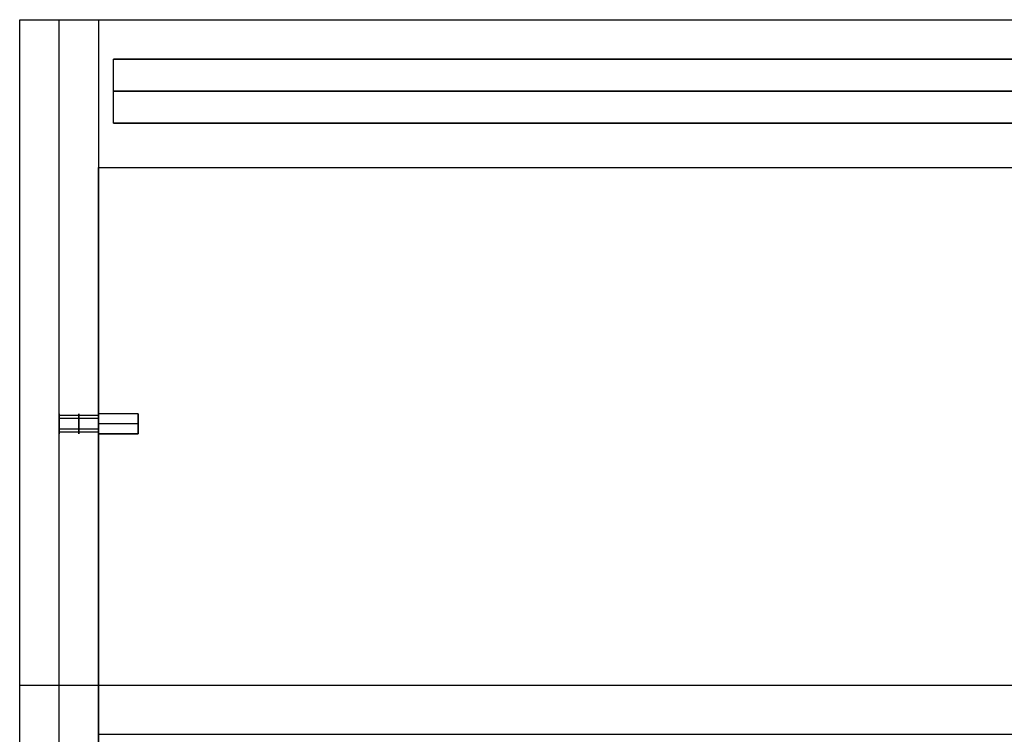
# Model space of a CAD drawing. Header units: millimetres. Extents: x -800 to 0, y -19 to 270.
# Tile 2 of 6: x -800 to -600, y 125 to 270. Entities that reach past the tile are written whole.
import ezdxf

# ---------------------------------------------------------------- set-up
doc = ezdxf.new("R2010")
doc.units = ezdxf.units.MM
doc.layers.add('Default', color=7, linetype='Continuous', true_color=0x000000)
doc.layers.add('Layer 01', color=7, linetype='Continuous', true_color=0x000000)

msp = doc.modelspace()

# ---------------------------------------------------------------- linework, layer by layer
at = {"layer": 'Default'}
for p, q in [((-401.5, 262, 484.98), (-781, 262, 484.98)), ((-401.5, 249, 484.98), (-781, 249, 484.98))]:
    msp.add_line(p, q, dxfattribs=at)
for points in [[(-781, 249, 950.98), (-781, 255.5, 950.98), (-781, 262, 950.98)], [(-781, 262, 18.98), (-781, 262, 484.98), (-781, 262, 950.98)], [(-781, 249, 18.98), (-781, 255.5, 18.98), (-781, 262, 18.98)], [(-781, 262, 950.98), (-591.25, 262, 950.98), (-401.5, 262, 950.98)], [(-401.5, 262, 18.98), (-591.25, 262, 18.98), (-781, 262, 18.98)], [(-781, 249, 484.98), (-781, 255.5, 484.98), (-781, 262, 484.98)], [(-781, 255.5, 18.98), (-781, 255.5, 484.98), (-781, 255.5, 950.98)], [(-781, 255.5, 950.98), (-591.25, 255.5, 950.98), (-401.5, 255.5, 950.98)], [(-401.5, 255.5, 18.98), (-591.25, 255.5, 18.98), (-781, 255.5, 18.98)], [(-781, 249, 18.98), (-781, 249, 484.98), (-781, 249, 950.98)], [(-781, 249, 950.98), (-591.25, 249, 950.98), (-401.5, 249, 950.98)], [(-401.5, 249, 18.98), (-591.25, 249, 18.98), (-781, 249, 18.98)]]:
    msp.add_open_spline(points, degree=2, dxfattribs=at)
at = {"layer": 'Layer 01'}
for p, q in [((-792, 0, 953.98), (-792, 270, 953.98)), ((-792, 0, 15.98), (-792, 270, 15.98)), ((-792, 189.68, 787.04), (-792, 186.32, 784.86)), ((-792, 189.68, 676.04), (-792, 186.32, 673.86)), ((-792, 189.68, 478.04), (-792, 186.32, 475.86)), ((-792, 189.68, 428.04), (-792, 186.32, 425.86)), ((-792, 189.68, 239.04), (-792, 186.32, 236.86)), ((-776, 190, 476.95), (-776, 186, 476.95)), ((-776, 190, 674.95), (-776, 186, 674.95)), ((-776, 190, 237.95), (-776, 186, 237.95)), ((-792, 189.09, 784.27), (-792, 186.91, 787.63)), ((-792, 189.09, 673.27), (-792, 186.91, 676.63)), ((-792, 189.09, 475.27), (-792, 186.91, 478.63)), ((-792, 189.09, 425.27), (-792, 186.91, 428.63)), ((-792, 189.09, 236.27), (-792, 186.91, 239.63)), ((-776, 188, 476.95), (-776, 188, 478.95)), ((-776, 188, 674.95), (-776, 188, 676.95)), ((-776, 188, 237.95), (-776, 188, 239.95)), ((-800, 135), (0, 135)), ((-800, 135, 15.98), (0, 135, 15.98)), ((-800, 135, 969.97), (0, 135, 969.97)), ((-800, 135, 953.98), (0, 135, 953.98)), ((-800, 135, 953.98), (-784, 135, 953.98)), ((-800, 135, 15.98), (-784, 135, 15.98)), ((-784, 125, 492.93), (-16, 125, 492.93)), ((-784, 125, 476.95), (-16, 125, 476.95))]:
    msp.add_line(p, q, dxfattribs=at)
for points in [[(-800, 0), (-800, 135), (-800, 270)], [(-800, 270), (-800, 270, 7.99), (-800, 270, 15.98)], [(-800, 0, 15.98), (-800, 135, 15.98), (-800, 270, 15.98)], [(-800, 270), (-400, 270), (0, 270)], [(-800, 270, 15.98), (-400, 270, 15.98), (0, 270, 15.98)], [(-800, 0, 7.99), (-800, 135, 7.99), (-800, 270, 7.99)], [(-800, 270, 7.99), (-400, 270, 7.99), (0, 270, 7.99)], [(-800, 0, 969.97), (-800, 135, 969.97), (-800, 270, 969.97)], [(-800, 270, 969.97), (-800, 270, 961.98), (-800, 270, 953.98)], [(-800, 0, 953.98), (-800, 135, 953.98), (-800, 270, 953.98)], [(-800, 270, 969.97), (-400, 270, 969.97), (0, 270, 969.97)], [(-800, 270, 953.98), (-400, 270, 953.98), (0, 270, 953.98)], [(-800, 0, 961.98), (-800, 135, 961.98), (-800, 270, 961.98)], [(-800, 270, 961.98), (-400, 270, 961.98), (0, 270, 961.98)], [(-800, 0, 953.98), (-800, 135, 953.98), (-800, 270, 953.98)], [(-800, 270, 953.98), (-800, 270, 484.98), (-800, 270, 15.98)], [(-800, 0, 15.98), (-800, 135, 15.98), (-800, 270, 15.98)], [(-800, 270, 953.98), (-792, 270, 953.98), (-784, 270, 953.98)], [(-800, 270, 15.98), (-792, 270, 15.98), (-784, 270, 15.98)], [(-800, 0, 484.98), (-800, 135, 484.98), (-800, 270, 484.98)], [(-800, 270, 484.98), (-792, 270, 484.98), (-784, 270, 484.98)], [(-792, 270, 953.98), (-792, 270, 484.98), (-792, 270, 15.98)], [(-784, 270, 953.98), (-784, 270, 484.98), (-784, 270, 15.98)], [(-784, 270, 953.98), (-784, 140, 953.98), (-784, 10, 953.98)], [(-784, 270, 15.98), (-784, 140, 15.98), (-784, 10, 15.98)], [(-784, 270, 484.98), (-784, 140, 484.98), (-784, 10, 484.98)], [(-784, 10, 492.93), (-784, 125, 492.93), (-784, 240, 492.93)], [(-784, 240, 492.93), (-784, 240, 484.94), (-784, 240, 476.95)], [(-784, 240, 492.93), (-400, 240, 492.93), (-16, 240, 492.93)], [(-784, 240, 476.95), (-400, 240, 476.95), (-16, 240, 476.95)], [(-784, 190, 476.95), (-784, 215, 476.95), (-784, 240, 476.95)], [(-784, 10, 484.94), (-784, 125, 484.94), (-784, 240, 484.94)], [(-784, 240, 484.94), (-400, 240, 484.94), (-16, 240, 484.94)], [(-784, 10, 690.93), (-784, 125, 690.93), (-784, 240, 690.93)], [(-784, 240, 690.93), (-784, 240, 682.94), (-784, 240, 674.95)], [(-784, 240, 690.93), (-400, 240, 690.93), (-16, 240, 690.93)], [(-784, 240, 674.95), (-400, 240, 674.95), (-16, 240, 674.95)], [(-784, 190, 674.95), (-784, 215, 674.95), (-784, 240, 674.95)], [(-784, 10, 682.94), (-784, 125, 682.94), (-784, 240, 682.94)], [(-784, 240, 682.94), (-400, 240, 682.94), (-16, 240, 682.94)], [(-784, 10, 253.93), (-784, 125, 253.93), (-784, 240, 253.93)], [(-784, 240, 253.93), (-784, 240, 245.94), (-784, 240, 237.95)], [(-784, 240, 253.93), (-400, 240, 253.93), (-16, 240, 253.93)], [(-784, 240, 237.95), (-400, 240, 237.95), (-16, 240, 237.95)], [(-784, 190, 237.95), (-784, 215, 237.95), (-784, 240, 237.95)], [(-784, 10, 245.94), (-784, 125, 245.94), (-784, 240, 245.94)], [(-784, 240, 245.94), (-400, 240, 245.94), (-16, 240, 245.94)], [(-784, 189.68, 787.04), (-788, 189.68, 787.04), (-792, 189.68, 787.04)], [(-784, 189.68, 676.04), (-788, 189.68, 676.04), (-792, 189.68, 676.04)], [(-784, 189.68, 478.04), (-788, 189.68, 478.04), (-792, 189.68, 478.04)], [(-784, 189.68, 428.04), (-788, 189.68, 428.04), (-792, 189.68, 428.04)], [(-784, 189.68, 239.04), (-788, 189.68, 239.04), (-792, 189.68, 239.04)], [(-776, 190, 476.95), (-780, 190, 476.95), (-784, 190, 476.95)], [(-776, 190, 674.95), (-780, 190, 674.95), (-784, 190, 674.95)], [(-776, 190, 237.95), (-780, 190, 237.95), (-784, 190, 237.95)], [(-776, 190, 476.95), (-776, 188, 476.95), (-776, 186, 476.95)], [(-776, 190, 674.95), (-776, 188, 674.95), (-776, 186, 674.95)], [(-776, 190, 237.95), (-776, 188, 237.95), (-776, 186, 237.95)], [(-784, 189.09, 784.27), (-788, 189.09, 784.27), (-792, 189.09, 784.27)], [(-784, 189.09, 673.27), (-788, 189.09, 673.27), (-792, 189.09, 673.27)], [(-784, 189.09, 475.27), (-788, 189.09, 475.27), (-792, 189.09, 475.27)], [(-784, 189.09, 425.27), (-788, 189.09, 425.27), (-792, 189.09, 425.27)], [(-784, 189.09, 236.27), (-788, 189.09, 236.27), (-792, 189.09, 236.27)], [(-776, 188, 478.95), (-780, 188, 478.95), (-784, 188, 478.95)], [(-776, 188, 676.95), (-780, 188, 676.95), (-784, 188, 676.95)], [(-776, 188, 239.95), (-780, 188, 239.95), (-784, 188, 239.95)], [(-784, 186.91, 787.63), (-788, 186.91, 787.63), (-792, 186.91, 787.63)], [(-784, 186.91, 676.63), (-788, 186.91, 676.63), (-792, 186.91, 676.63)], [(-784, 186.91, 478.63), (-788, 186.91, 478.63), (-792, 186.91, 478.63)], [(-784, 186.91, 428.63), (-788, 186.91, 428.63), (-792, 186.91, 428.63)], [(-784, 186.91, 239.63), (-788, 186.91, 239.63), (-792, 186.91, 239.63)], [(-784, 186.32, 784.86), (-788, 186.32, 784.86), (-792, 186.32, 784.86)], [(-784, 186.32, 673.86), (-788, 186.32, 673.86), (-792, 186.32, 673.86)], [(-784, 186.32, 475.86), (-788, 186.32, 475.86), (-792, 186.32, 475.86)], [(-784, 186.32, 425.86), (-788, 186.32, 425.86), (-792, 186.32, 425.86)], [(-784, 186.32, 236.86), (-788, 186.32, 236.86), (-792, 186.32, 236.86)], [(-784, 186, 476.95), (-780, 186, 476.95), (-776, 186, 476.95)], [(-784, 64, 476.95), (-784, 125, 476.95), (-784, 186, 476.95)], [(-776, 186, 476.95), (-780, 186, 476.95), (-784, 186, 476.95)], [(-784, 186, 674.95), (-780, 186, 674.95), (-776, 186, 674.95)], [(-784, 64, 674.95), (-784, 125, 674.95), (-784, 186, 674.95)], [(-776, 186, 674.95), (-780, 186, 674.95), (-784, 186, 674.95)], [(-784, 186, 237.95), (-780, 186, 237.95), (-776, 186, 237.95)], [(-784, 64, 237.95), (-784, 125, 237.95), (-784, 186, 237.95)], [(-776, 186, 237.95), (-780, 186, 237.95), (-784, 186, 237.95)], [(-800, 135), (-800, 135, 7.99), (-800, 135, 15.98)], [(-800, 135, 969.97), (-800, 135, 961.98), (-800, 135, 953.98)], [(-800, 135, 953.98), (-800, 135, 484.98), (-800, 135, 15.98)], [(-784, 135, 953.98), (-784, 135, 484.98), (-784, 135, 15.98)], [(-784, 125, 492.93), (-784, 125, 484.94), (-784, 125, 476.95)]]:
    msp.add_open_spline(points, degree=2, dxfattribs=at)
for points, weights, knots in [([(-792, 186.32, 784.86), (-792, 185.23, 786.54), (-792, 186.91, 787.63), (-792, 188.59, 788.72), (-792, 189.68, 787.04), (-792, 190.77, 785.36), (-792, 189.09, 784.27), (-792, 187.41, 783.18), (-792, 186.32, 784.86)], [1, 0.707106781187, 1, 0.707106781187, 1, 0.707106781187, 1, 0.707106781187, 1], [0, 0, 0, 3.140632, 3.140632, 6.281263, 6.281263, 9.421895, 9.421895, 12.562526, 12.562526, 12.562526]), ([(-792, 186.32, 673.86), (-792, 185.23, 675.54), (-792, 186.91, 676.63), (-792, 188.59, 677.72), (-792, 189.68, 676.04), (-792, 190.77, 674.36), (-792, 189.09, 673.27), (-792, 187.41, 672.18), (-792, 186.32, 673.86)], [1, 0.707106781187, 1, 0.707106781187, 1, 0.707106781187, 1, 0.707106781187, 1], [0, 0, 0, 3.140632, 3.140632, 6.281263, 6.281263, 9.421895, 9.421895, 12.562526, 12.562526, 12.562526]), ([(-792, 186.32, 475.86), (-792, 185.23, 477.54), (-792, 186.91, 478.63), (-792, 188.59, 479.72), (-792, 189.68, 478.04), (-792, 190.77, 476.36), (-792, 189.09, 475.27), (-792, 187.41, 474.18), (-792, 186.32, 475.86)], [1, 0.707106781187, 1, 0.707106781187, 1, 0.707106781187, 1, 0.707106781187, 1], [0, 0, 0, 3.140632, 3.140632, 6.281263, 6.281263, 9.421895, 9.421895, 12.562526, 12.562526, 12.562526]), ([(-792, 186.32, 425.86), (-792, 185.23, 427.54), (-792, 186.91, 428.63), (-792, 188.59, 429.72), (-792, 189.68, 428.04), (-792, 190.77, 426.36), (-792, 189.09, 425.27), (-792, 187.41, 424.18), (-792, 186.32, 425.86)], [1, 0.707106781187, 1, 0.707106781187, 1, 0.707106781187, 1, 0.707106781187, 1], [0, 0, 0, 3.140632, 3.140632, 6.281263, 6.281263, 9.421895, 9.421895, 12.562526, 12.562526, 12.562526]), ([(-792, 186.32, 236.86), (-792, 185.23, 238.54), (-792, 186.91, 239.63), (-792, 188.59, 240.72), (-792, 189.68, 239.04), (-792, 190.77, 237.36), (-792, 189.09, 236.27), (-792, 187.41, 235.18), (-792, 186.32, 236.86)], [1, 0.707106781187, 1, 0.707106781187, 1, 0.707106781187, 1, 0.707106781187, 1], [0, 0, 0, 3.140632, 3.140632, 6.281263, 6.281263, 9.421895, 9.421895, 12.562526, 12.562526, 12.562526]), ([(-788, 186.32, 784.86), (-788, 185.23, 786.54), (-788, 186.91, 787.63), (-788, 188.59, 788.72), (-788, 189.68, 787.04), (-788, 190.77, 785.36), (-788, 189.09, 784.27), (-788, 187.41, 783.18), (-788, 186.32, 784.86)], [1, 0.707106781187, 1, 0.707106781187, 1, 0.707106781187, 1, 0.707106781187, 1], [0, 0, 0, 3.140632, 3.140632, 6.281263, 6.281263, 9.421895, 9.421895, 12.562526, 12.562526, 12.562526]), ([(-788, 186.32, 673.86), (-788, 185.23, 675.54), (-788, 186.91, 676.63), (-788, 188.59, 677.72), (-788, 189.68, 676.04), (-788, 190.77, 674.36), (-788, 189.09, 673.27), (-788, 187.41, 672.18), (-788, 186.32, 673.86)], [1, 0.707106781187, 1, 0.707106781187, 1, 0.707106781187, 1, 0.707106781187, 1], [0, 0, 0, 3.140632, 3.140632, 6.281263, 6.281263, 9.421895, 9.421895, 12.562526, 12.562526, 12.562526]), ([(-788, 186.32, 475.86), (-788, 185.23, 477.54), (-788, 186.91, 478.63), (-788, 188.59, 479.72), (-788, 189.68, 478.04), (-788, 190.77, 476.36), (-788, 189.09, 475.27), (-788, 187.41, 474.18), (-788, 186.32, 475.86)], [1, 0.707106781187, 1, 0.707106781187, 1, 0.707106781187, 1, 0.707106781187, 1], [0, 0, 0, 3.140632, 3.140632, 6.281263, 6.281263, 9.421895, 9.421895, 12.562526, 12.562526, 12.562526]), ([(-788, 186.32, 425.86), (-788, 185.23, 427.54), (-788, 186.91, 428.63), (-788, 188.59, 429.72), (-788, 189.68, 428.04), (-788, 190.77, 426.36), (-788, 189.09, 425.27), (-788, 187.41, 424.18), (-788, 186.32, 425.86)], [1, 0.707106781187, 1, 0.707106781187, 1, 0.707106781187, 1, 0.707106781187, 1], [0, 0, 0, 3.140632, 3.140632, 6.281263, 6.281263, 9.421895, 9.421895, 12.562526, 12.562526, 12.562526]), ([(-788, 186.32, 236.86), (-788, 185.23, 238.54), (-788, 186.91, 239.63), (-788, 188.59, 240.72), (-788, 189.68, 239.04), (-788, 190.77, 237.36), (-788, 189.09, 236.27), (-788, 187.41, 235.18), (-788, 186.32, 236.86)], [1, 0.707106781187, 1, 0.707106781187, 1, 0.707106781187, 1, 0.707106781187, 1], [0, 0, 0, 3.140632, 3.140632, 6.281263, 6.281263, 9.421895, 9.421895, 12.562526, 12.562526, 12.562526]), ([(-784, 190, 476.95), (-784, 190, 477.78), (-784, 189.41, 478.36), (-784, 188.83, 478.95), (-784, 188, 478.95), (-784, 187.17, 478.95), (-784, 186.59, 478.36), (-784, 186, 477.78), (-784, 186, 476.95)], [1, 0.92387807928, 1, 0.92387807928, 1, 0.92387807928, 1, 0.92387807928, 1], [-12.562526, -12.562526, -12.562526, -10.992194, -10.992194, -9.421861, -9.421861, -7.851528, -7.851528, -6.281196, -6.281196, -6.281196]), ([(-784, 186.32, 784.86), (-784, 185.23, 786.54), (-784, 186.91, 787.63), (-784, 188.59, 788.72), (-784, 189.68, 787.04), (-784, 190.77, 785.36), (-784, 189.09, 784.27), (-784, 187.41, 783.18), (-784, 186.32, 784.86)], [1, 0.707106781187, 1, 0.707106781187, 1, 0.707106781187, 1, 0.707106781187, 1], [0, 0, 0, 3.140632, 3.140632, 6.281263, 6.281263, 9.421895, 9.421895, 12.562526, 12.562526, 12.562526]), ([(-784, 186.32, 673.86), (-784, 185.23, 675.54), (-784, 186.91, 676.63), (-784, 188.59, 677.72), (-784, 189.68, 676.04), (-784, 190.77, 674.36), (-784, 189.09, 673.27), (-784, 187.41, 672.18), (-784, 186.32, 673.86)], [1, 0.707106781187, 1, 0.707106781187, 1, 0.707106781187, 1, 0.707106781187, 1], [0, 0, 0, 3.140632, 3.140632, 6.281263, 6.281263, 9.421895, 9.421895, 12.562526, 12.562526, 12.562526]), ([(-784, 186.32, 475.86), (-784, 185.23, 477.54), (-784, 186.91, 478.63), (-784, 188.59, 479.72), (-784, 189.68, 478.04), (-784, 190.77, 476.36), (-784, 189.09, 475.27), (-784, 187.41, 474.18), (-784, 186.32, 475.86)], [1, 0.707106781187, 1, 0.707106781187, 1, 0.707106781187, 1, 0.707106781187, 1], [0, 0, 0, 3.140632, 3.140632, 6.281263, 6.281263, 9.421895, 9.421895, 12.562526, 12.562526, 12.562526]), ([(-784, 186.32, 425.86), (-784, 185.23, 427.54), (-784, 186.91, 428.63), (-784, 188.59, 429.72), (-784, 189.68, 428.04), (-784, 190.77, 426.36), (-784, 189.09, 425.27), (-784, 187.41, 424.18), (-784, 186.32, 425.86)], [1, 0.707106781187, 1, 0.707106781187, 1, 0.707106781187, 1, 0.707106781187, 1], [0, 0, 0, 3.140632, 3.140632, 6.281263, 6.281263, 9.421895, 9.421895, 12.562526, 12.562526, 12.562526]), ([(-784, 186.32, 236.86), (-784, 185.23, 238.54), (-784, 186.91, 239.63), (-784, 188.59, 240.72), (-784, 189.68, 239.04), (-784, 190.77, 237.36), (-784, 189.09, 236.27), (-784, 187.41, 235.18), (-784, 186.32, 236.86)], [1, 0.707106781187, 1, 0.707106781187, 1, 0.707106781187, 1, 0.707106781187, 1], [0, 0, 0, 3.140632, 3.140632, 6.281263, 6.281263, 9.421895, 9.421895, 12.562526, 12.562526, 12.562526]), ([(-784, 190, 674.95), (-784, 190, 675.78), (-784, 189.41, 676.36), (-784, 188.83, 676.95), (-784, 188, 676.95), (-784, 187.17, 676.95), (-784, 186.59, 676.36), (-784, 186, 675.78), (-784, 186, 674.95)], [1, 0.92387807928, 1, 0.92387807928, 1, 0.92387807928, 1, 0.92387807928, 1], [-12.562526, -12.562526, -12.562526, -10.992194, -10.992194, -9.421861, -9.421861, -7.851528, -7.851528, -6.281196, -6.281196, -6.281196]), ([(-784, 190, 237.95), (-784, 190, 238.78), (-784, 189.41, 239.36), (-784, 188.83, 239.95), (-784, 188, 239.95), (-784, 187.17, 239.95), (-784, 186.59, 239.36), (-784, 186, 238.78), (-784, 186, 237.95)], [1, 0.92387807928, 1, 0.92387807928, 1, 0.92387807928, 1, 0.92387807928, 1], [-12.562526, -12.562526, -12.562526, -10.992194, -10.992194, -9.421861, -9.421861, -7.851528, -7.851528, -6.281196, -6.281196, -6.281196]), ([(-776, 186, 476.95), (-776, 186, 476.95), (-776, 186, 476.95), (-776, 186, 478.95), (-776, 188, 478.95), (-776, 190, 478.95), (-776, 190, 476.95)], [0.999987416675, 0.999993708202, 1, 0.707106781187, 1, 0.707106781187, 1], [6.281196, 6.281196, 6.281196, 6.281263, 6.281263, 9.421895, 9.421895, 12.562526, 12.562526, 12.562526]), ([(-776, 186, 674.95), (-776, 186, 674.95), (-776, 186, 674.95), (-776, 186, 676.95), (-776, 188, 676.95), (-776, 190, 676.95), (-776, 190, 674.95)], [0.999987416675, 0.999993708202, 1, 0.707106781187, 1, 0.707106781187, 1], [6.281196, 6.281196, 6.281196, 6.281263, 6.281263, 9.421895, 9.421895, 12.562526, 12.562526, 12.562526]), ([(-776, 186, 237.95), (-776, 186, 237.95), (-776, 186, 237.95), (-776, 186, 239.95), (-776, 188, 239.95), (-776, 190, 239.95), (-776, 190, 237.95)], [0.999987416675, 0.999993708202, 1, 0.707106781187, 1, 0.707106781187, 1], [6.281196, 6.281196, 6.281196, 6.281263, 6.281263, 9.421895, 9.421895, 12.562526, 12.562526, 12.562526])]:
    msp.add_rational_spline(points, weights, degree=2, knots=knots, dxfattribs=at)

doc.saveas('drawing.dxf')
